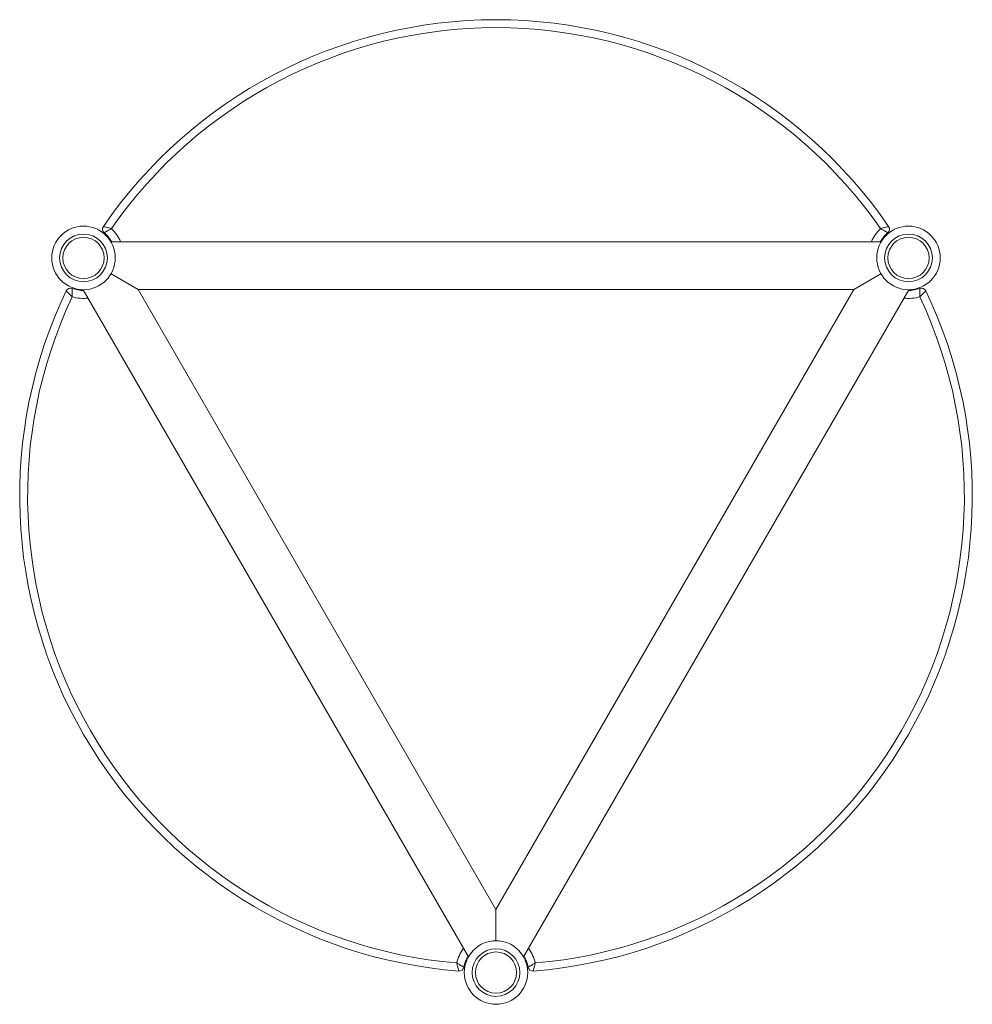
# Model space of a CAD drawing. Header units: millimetres. Extents: x 1464 to 3827, y 1266 to 4911.
# Tile 1 of 5: x 1690 to 2290, y 1266 to 1886. Entities that reach past the tile are written whole.
import ezdxf

# ---------------------------------------------------------------- set-up
doc = ezdxf.new("R2010")
doc.units = ezdxf.units.MM

msp = doc.modelspace()

# ---------------------------------------------------------------- linework, layer by layer
at = {"color": 7, "linetype": 'Continuous', "lineweight": 15}
for p, q in [((1747.264, 1746.119), (2232.444, 1746.119)), ((1764.379, 1716.119), (1747.368, 1725.941)), ((2232.339, 1725.941), (2215.328, 1716.119)), ((1972.431, 1295.764), (1729.841, 1715.942)), ((2215.328, 1716.119), (1764.379, 1716.119)), ((1764.379, 1716.119), (1989.854, 1325.586)), ((1989.854, 1325.586), (2215.328, 1716.119)), ((2249.867, 1715.942), (2007.277, 1295.764)), ((1989.854, 1305.943), (1989.854, 1325.586))]:
    msp.add_line(p, q, dxfattribs=at)
for centre, radius in [((1730.047, 1735.941), 20), ((2249.66, 1735.941), 20), ((1730.047, 1735.941), 15.016), ((1730.047, 1735.941), 12.984), ((2249.66, 1735.941), 15.016), ((2249.66, 1735.941), 12.984), ((1989.854, 1285.943), 20), ((1989.854, 1285.943), 15.016), ((1989.854, 1285.943), 12.984)]:
    msp.add_circle(centre, radius, dxfattribs=at)
for centre, radius, start, end in [((1989.855, 1585.941), 300, 34.47501, 145.52499), ((1989.855, 1585.941), 295, 34.817323, 145.182677), ((1745.016, 1754.057), 3, 145.52499, 230.433749), ((2234.694, 1754.057), 3, 309.566251, 34.47501), ((1730.047, 1735.941), 20.5, 29.769272, 50.433749), ((2249.663, 1735.941), 20.5, 129.566251, 150.230728), ((1989.855, 1585.941), 300, 154.47501, 265.52499), ((1989.855, 1585.941), 295, 154.817323, 265.182677), ((1721.843, 1713.92), 3, 69.566251, 154.47501), ((1730.047, 1735.941), 20.5, 249.566251, 270.230728), ((1989.855, 1585.941), 300, 274.47501, 25.52499), ((1989.855, 1585.941), 295, 274.817323, 25.182677), ((2249.663, 1735.941), 20.5, 269.761483, 290.433749), ((2257.867, 1713.92), 3, 25.52499, 110.433749), ((1989.855, 1285.941), 20.5, 149.769272, 170.433749), ((1989.855, 1285.941), 20.5, 9.566251, 30.238517), ((1966.682, 1289.846), 3, 265.52499, 350.433749), ((2013.028, 1289.846), 3, 189.566251, 274.47501)]:
    msp.add_arc(centre, radius, start, end, dxfattribs=at)
at = {"color": 8, "linetype": 'Continuous', "lineweight": 15}
for centre, start, end in [((1730.047, 1735.941), 23.525295, 46.293731), ((2249.663, 1735.941), 133.706269, 156.474705), ((1730.047, 1735.941), 253.706269, 276.474705), ((2249.663, 1735.941), 263.519367, 286.293731), ((1989.855, 1285.941), 143.525295, 166.293731), ((1989.855, 1285.941), 13.706269, 36.480633)]:
    msp.add_arc(centre, 25.5, start, end, dxfattribs=at)
at = {"color": 7, "linetype": 'Continuous', "lineweight": 15}
for points, knots in [([(1742.543, 1755.755), (1742.568, 1755.749), (1742.623, 1755.735), (1743.131, 1755.606), (1744.131, 1755.347), (1745.415, 1755.003), (1746.661, 1754.659), (1747.324, 1754.472), (1747.662, 1754.376), (1747.667, 1754.375)], [0, 0, 0, 0, 0.1367166, 0.3047241, 0.500244, 0.7444287, 0.8691504, 0.9982108, 1, 1, 1, 1]), ([(2237.167, 1755.755), (2237.142, 1755.749), (2237.087, 1755.735), (2236.58, 1755.606), (2235.579, 1755.347), (2234.295, 1755.003), (2233.049, 1754.659), (2232.386, 1754.472), (2232.048, 1754.376), (2232.043, 1754.375)], [0, 0, 0, 0, 0.1367166, 0.3047241, 0.500244, 0.7444287, 0.8691504, 0.9982108, 1, 1, 1, 1]), ([(1743.105, 1751.744), (1743.126, 1751.758), (1743.174, 1751.788), (1743.607, 1752.065), (1744.477, 1752.602), (1745.871, 1753.418), (1747.057, 1754.058), (1747.663, 1754.372), (1747.667, 1754.375)], [0, 0, 0, 0, 0.1372872, 0.3057092, 0.5011827, 0.7450504, 0.9982029, 1, 1, 1, 1]), ([(2236.605, 1751.744), (2236.584, 1751.758), (2236.537, 1751.788), (2236.103, 1752.065), (2235.233, 1752.602), (2233.839, 1753.418), (2232.653, 1754.058), (2232.047, 1754.372), (2232.043, 1754.375)], [0, 0, 0, 0, 0.1372872, 0.3057092, 0.5011827, 0.7450504, 0.9982029, 1, 1, 1, 1]), ([(1722.893, 1711.465), (1722.89, 1711.468), (1722.637, 1711.713), (1722.143, 1712.194), (1721.223, 1713.1), (1720.283, 1714.041), (1719.559, 1714.778), (1719.193, 1715.153), (1719.154, 1715.194), (1719.136, 1715.212)], [0, 0, 0, 0, 0.0017892, 0.1308496, 0.2555713, 0.499756, 0.6952759, 0.8632834, 1, 1, 1, 1]), ([(1722.89, 1716.731), (1722.889, 1716.706), (1722.886, 1716.65), (1722.864, 1716.136), (1722.833, 1715.114), (1722.824, 1713.499), (1722.862, 1712.152), (1722.893, 1711.47), (1722.893, 1711.465)], [0, 0, 0, 0, 0.1372872, 0.3057092, 0.5011827, 0.7450504, 0.9982029, 1, 1, 1, 1]), ([(2256.817, 1711.465), (2256.817, 1711.47), (2256.848, 1712.152), (2256.886, 1713.499), (2256.877, 1715.114), (2256.846, 1716.136), (2256.824, 1716.65), (2256.821, 1716.706), (2256.82, 1716.731)], [0, 0, 0, 0, 0.0017971, 0.2549496, 0.4988173, 0.6942908, 0.8627128, 1, 1, 1, 1]), ([(2260.574, 1715.212), (2260.556, 1715.194), (2260.517, 1715.153), (2260.151, 1714.778), (2259.427, 1714.041), (2258.487, 1713.1), (2257.567, 1712.194), (2257.073, 1711.713), (2256.82, 1711.468), (2256.817, 1711.465)], [0, 0, 0, 0, 0.1367166, 0.3047241, 0.500244, 0.7444287, 0.8691504, 0.9982108, 1, 1, 1, 1]), ([(1965.081, 1291.983), (1965.085, 1291.98), (1965.66, 1291.613), (1966.808, 1290.906), (1968.211, 1290.107), (1969.111, 1289.622), (1969.568, 1289.385), (1969.618, 1289.359), (1969.64, 1289.348)], [0, 0, 0, 0, 0.0017971, 0.2549496, 0.4988173, 0.6942908, 0.8627128, 1, 1, 1, 1]), ([(1965.081, 1291.983), (1965.082, 1291.978), (1965.168, 1291.637), (1965.338, 1290.969), (1965.662, 1289.719), (1966.007, 1288.435), (1966.283, 1287.439), (1966.425, 1286.935), (1966.441, 1286.88), (1966.448, 1286.855)], [0, 0, 0, 0, 0.0017892, 0.1308496, 0.2555713, 0.499756, 0.6952759, 0.8632834, 1, 1, 1, 1]), ([(2014.629, 1291.983), (2014.625, 1291.98), (2014.05, 1291.613), (2012.902, 1290.906), (2011.499, 1290.107), (2010.599, 1289.622), (2010.142, 1289.385), (2010.092, 1289.359), (2010.07, 1289.348)], [0, 0, 0, 0, 0.0017971, 0.2549496, 0.4988173, 0.6942908, 0.8627128, 1, 1, 1, 1]), ([(2014.629, 1291.983), (2014.628, 1291.978), (2014.542, 1291.637), (2014.373, 1290.969), (2014.048, 1289.719), (2013.703, 1288.435), (2013.427, 1287.439), (2013.285, 1286.935), (2013.269, 1286.88), (2013.262, 1286.855)], [0, 0, 0, 0, 0.0017892, 0.1308496, 0.2555713, 0.499756, 0.6952759, 0.8632834, 1, 1, 1, 1])]:
    msp.add_open_spline(points, degree=3, knots=knots, dxfattribs=at)

doc.saveas('drawing.dxf')
